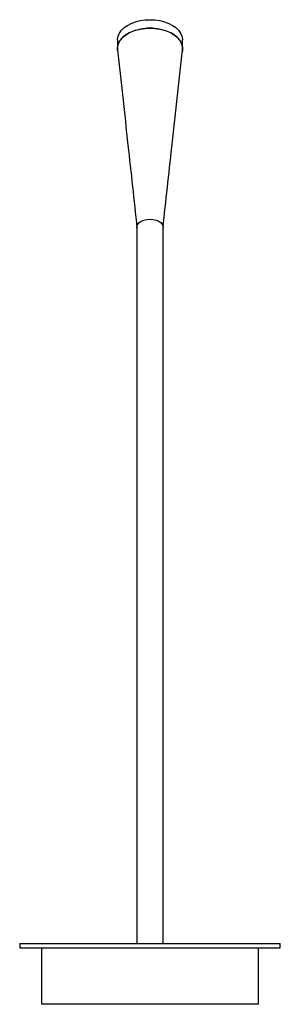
# Paper-space layout '_Superior' of a CAD drawing. Header units: millimetres. Extents: x -60 to 60, y 0 to 454.
import ezdxf

# ---------------------------------------------------------------- set-up
doc = ezdxf.new("R2010")
doc.units = ezdxf.units.MM

psp = doc.layouts.new('_Superior')

# ---------------------------------------------------------------- linework, layer by layer
at = {"color": 7, "linetype": 'Continuous', "lineweight": 25}
for p, q in [((-15, 444.26), (-15, 440.34)), ((15, 440.34), (15, 444.26)), ((-60, 28), (-60, 26)), ((-60, 28), (60, 28)), ((60, 26), (60, 28)), ((-60, 26), (60, 26)), ((-50, 26), (-50, 0)), ((50, 0), (50, 26)), ((50, 0), (-50, 0))]:
    psp.add_line(p, q, dxfattribs=at)
at = {"color": 7, "linetype": 'Continuous', "lineweight": 25, "flags": 128}
for points in [[(-15, 444.26), (-14.99, 444.62), (-14.73, 446.03), (-14.12, 447.41), (-13.18, 448.71), (-11.93, 449.91), (-10.4, 450.97), (-8.63, 451.88), (-6.66, 452.61), (-4.53, 453.14), (-2.29, 453.47), (0, 453.58)], [(0, 453.58), (2.29, 453.47), (4.53, 453.14), (6.66, 452.61), (8.63, 451.88), (10.4, 450.97), (11.93, 449.91), (13.18, 448.71), (14.12, 447.41), (14.73, 446.03), (14.99, 444.62), (15, 444.26)], [(-14.93, 439.44), (-14.99, 440.7), (-14.73, 442.12), (-14.12, 443.49), (-13.18, 444.79), (-11.93, 445.99), (-10.4, 447.06), (-8.63, 447.96), (-6.66, 448.69), (-4.53, 449.23), (-2.29, 449.55), (0, 449.66)], [(14.97, 439.73), (14.99, 439.98), (14.9, 441.41), (14.46, 442.81), (13.69, 444.15), (12.59, 445.41), (11.2, 446.54), (9.54, 447.53), (7.67, 448.35), (5.61, 448.98), (3.42, 449.42), (1.15, 449.63), (-1.15, 449.63), (-3.42, 449.42), (-5.61, 448.98), (-7.67, 448.35), (-9.54, 447.53), (-11.2, 446.54), (-12.59, 445.41), (-13.69, 444.15), (-14.46, 442.81), (-14.9, 441.41), (-14.99, 439.98), (-14.96, 439.7)], [(0, 449.66), (2.29, 449.55), (4.53, 449.23), (6.66, 448.69), (8.63, 447.96), (10.4, 447.06), (11.93, 445.99), (13.18, 444.79), (14.12, 443.49), (14.73, 442.12), (14.99, 440.7), (14.9, 439.27), (14.8, 438.82)], [(-6, 358), (-5.99, 358.23), (-5.71, 359.15), (-5.07, 360), (-4.11, 360.72), (-2.89, 361.27), (-1.49, 361.61), (0, 361.73)], [(-5.99, 357.76), (-5.99, 358.23), (-5.71, 359.15), (-5.07, 360), (-4.11, 360.72), (-2.89, 361.27), (-1.49, 361.61), (0, 361.73)], [(0, 361.73), (1.49, 361.61), (2.89, 361.27), (4.11, 360.72), (5.07, 360), (5.71, 359.15), (5.99, 358.23), (6, 358)], [(0, 361.73), (1.49, 361.61), (2.89, 361.27), (4.11, 360.72), (5.07, 360), (5.71, 359.15), (5.99, 358.23), (5.99, 357.78)]]:
    psp.add_lwpolyline(points, dxfattribs=at)
at = {"color": 7, "linetype": 'Continuous', "lineweight": 25}
for points, knots in [([(-14.96, 439.7), (-13.36, 425.07), (-10.36, 397.74), (-7.37, 370.44), (-5.99, 357.75)], [0, 0, 0, 0, 0.535312, 1, 1, 1, 1]), ([(5.99, 357.77), (7.34, 370.12), (10.32, 397.41), (13.32, 424.75), (14.97, 439.73)], [0, 0, 0, 0, 0.452446, 1, 1, 1, 1]), ([(-6, 358), (-6, 356.21), (-6, 352.83), (-6, 347.72), (-6, 342.95), (-6, 338.51), (-6, 334.39), (-6, 330.04), (-6, 325.53), (-6, 320.94), (-6, 316.94), (-6, 312.92), (-6, 309.02), (-6, 305.35), (-6, 302.44), (-6, 299.92), (-6, 296.59), (-6, 292.23), (-6, 286.91), (-6, 281.41), (-6, 275.79), (-6, 269.16), (-6, 261.62), (-6, 253.29), (-6, 245.02), (-6, 236.9), (-6, 228.93), (-6, 221.05), (-6, 213.13), (-6, 205.07), (-6, 196.82), (-6, 188.4), (-6, 179.88), (-6, 171.35), (-6, 162.92), (-6, 155.67), (-6, 149.65), (-6, 144.65), (-6, 139.1), (-6, 132.65), (-6, 125.19), (-6, 117.74), (-6, 110.49), (-6, 103.54), (-6, 95.91), (-6, 87.46), (-6, 79.29), (-6, 71.5), (-6, 64.17), (-6, 56.21), (-6, 47.53), (-6, 38.05), (-6, 31.45), (-6, 28)], [0, 0, 0, 0, 0.016904, 0.031996, 0.045524, 0.057695, 0.068687, 0.078643, 0.091893, 0.103396, 0.113388, 0.12205, 0.133614, 0.142856, 0.15005, 0.156344, 0.16294, 0.177334, 0.193545, 0.211208, 0.230202, 0.250468, 0.281444, 0.313811, 0.346536, 0.379134, 0.411184, 0.442395, 0.473573, 0.504883, 0.536071, 0.566884, 0.597019, 0.625571, 0.652268, 0.677131, 0.690827, 0.704085, 0.718866, 0.735829, 0.755001, 0.776507, 0.792431, 0.809772, 0.82881, 0.849881, 0.873391, 0.890332, 0.90868, 0.928609, 0.950317, 0.97403, 1, 1, 1, 1]), ([(6, 28), (6, 31.74), (6, 38.85), (6, 49), (6, 58.16), (6, 66.46), (6, 74.01), (6, 81.24), (6, 88.18), (6, 94.86), (6, 100.91), (6, 107.23), (6, 113.7), (6, 120.22), (6, 126.1), (6, 131.66), (6, 137.16), (6, 143.61), (6, 151), (6, 159.19), (6, 167.27), (6, 176.1), (6, 185.49), (6, 195.33), (6, 205.51), (6, 216.08), (6, 227.08), (6, 237.94), (6, 248.63), (6, 257.22), (6, 263.7), (6, 268), (6, 272.27), (6, 276.77), (6, 281.85), (6, 287.3), (6, 293.02), (6, 298.12), (6, 303), (6, 307.57), (6, 312.14), (6, 316.7), (6, 321.27), (6, 326.27), (6, 331.31), (6, 336.35), (6, 341.37), (6, 346.69), (6, 352.34), (6, 356.05), (6, 358)], [0, 0, 0, 0, 0.028144, 0.053498, 0.07641, 0.097178, 0.116063, 0.133287, 0.151719, 0.168387, 0.183518, 0.197303, 0.215958, 0.232269, 0.246661, 0.260824, 0.275189, 0.289846, 0.31261, 0.336582, 0.36174, 0.387578, 0.422769, 0.458446, 0.494206, 0.537705, 0.581735, 0.625581, 0.668465, 0.709534, 0.725925, 0.741814, 0.757149, 0.772009, 0.788981, 0.808497, 0.824241, 0.840485, 0.851595, 0.863215, 0.875764, 0.886113, 0.897516, 0.910123, 0.924117, 0.936474, 0.950033, 0.964984, 0.981552, 1, 1, 1, 1])]:
    psp.add_open_spline(points, degree=3, knots=knots, dxfattribs=at)

doc.saveas('drawing.dxf')
